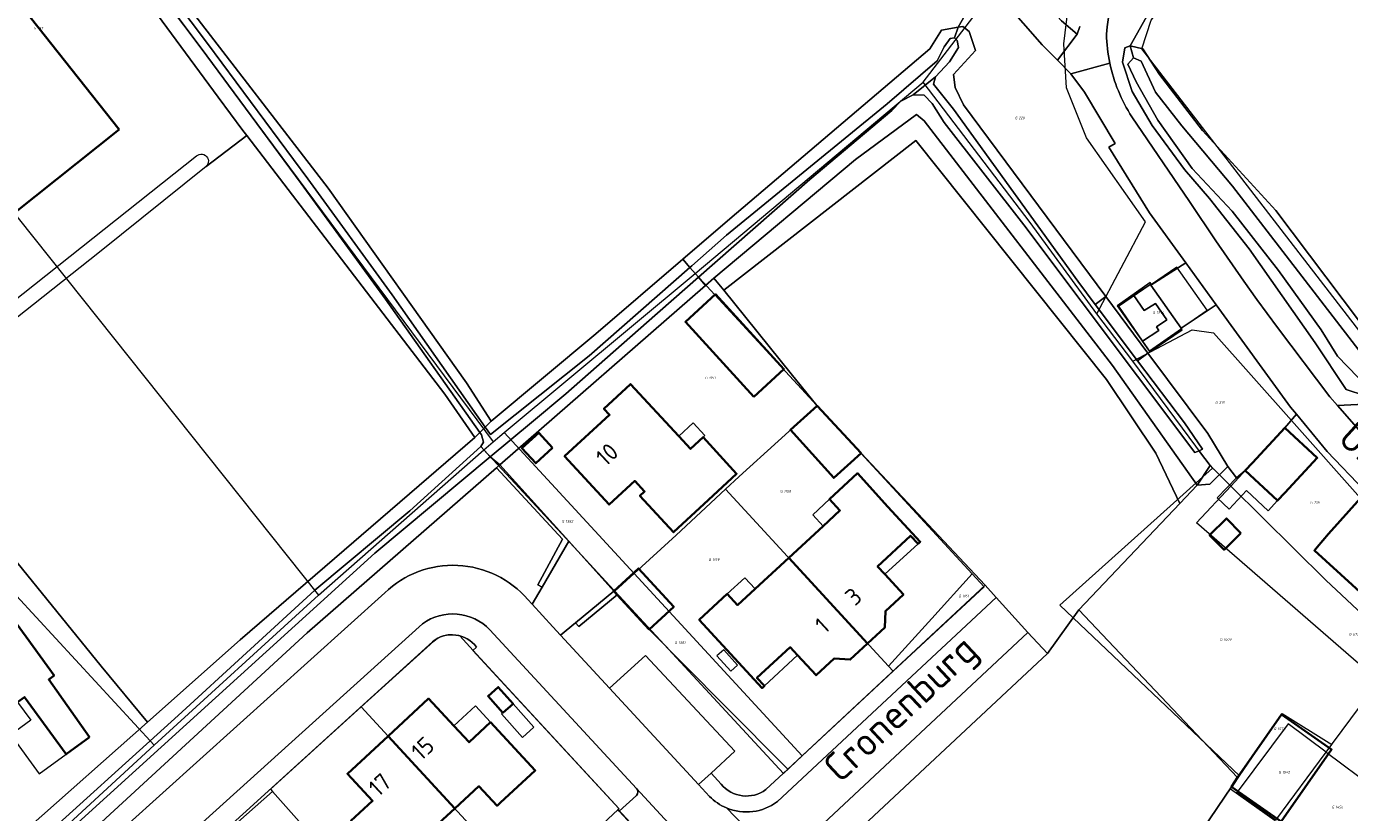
# Model space of a CAD drawing. Header units: metres. Extents: x 104777 to 177370, y 409697 to 438337.
# Tile 20 of 133: x 128602 to 128740, y 422203 to 422286. Entities that reach past the tile are written whole.
import ezdxf
from ezdxf.enums import TextEntityAlignment as Align
from ezdxf.lldxf.tags import DXFTag

# ---------------------------------------------------------------- set-up
doc = ezdxf.new("R2010")
doc.units = ezdxf.units.M
for name, color, linetype, lineweight in [('B-WE-GR-GRAS-GV', 60, 'Continuous', 13), ('B-WE-GR-GROENVOORZIENING-GV', 80, 'Continuous', 18), ('B-WE-GR-HAAG-GV', 90, 'Continuous', 13), ('B-WE-IE-TERREINAFSCHEIDING_KUNSTMATIG_HEKWERK-G', 20, 'IE-TERREINAFSCHEIDING_KUNSTMATIG-SO', 18), ('B-WE-KG-GRENS_PERCEEL-G', 150, 'KG-PERCEEL-SO', 18), ('B-WE-KG-GRENS_PERCEEL-S', 150, 'Continuous', 25), ('B-WE-KW-KUNSTWERK_GEMAAL-GV', 170, 'Continuous', 18), ('B-WE-OG-BEBOUWING-G', 7, 'Continuous', 35), ('B-WE-OG-BEBOUWING-GV', 7, 'Continuous', 35), ('B-WE-OG-BEBOUWING_HUISNUMMER-T18', 10, 'Continuous', 18), ('B-WE-OG-BEBOUWING_LUIFEL-GV', 7, 'Continuous', 18), ('B-WE-OG-BEBOUWING_SCHUUR-GV', 7, 'Continuous', 18), ('B-WE-OG-BEBOUWING_STRAATNAAM-T18', 10, 'Continuous', 18), ('B-WE-OG-TERREIN_BEGROEID-GV', 7, 'Continuous', 18), ('B-WE-OG-TERREIN_ERF-GV', 7, 'Continuous', 18), ('B-WE-OG-TERREIN_OEVER-GV', 7, 'Continuous', 18), ('B-WE-OG-WATER-GV', 130, 'Continuous', 18), ('B-WE-OG-WATER_SLOOT-GV', 120, 'Continuous', 18), ('B-WE-OG-WEG-GV', 7, 'Continuous', 18), ('B-WE-VH-GESLOTENVERHARDING_ASFALT-GV', 10, 'Continuous', 18), ('B-WE-VH-GESLOTENVERHARDING_BETON-GV', 10, 'Continuous', 18), ('B-WE-VH-OPENVERHARDING_BETONSTRAATSTEEN-GV', 90, 'Continuous', 18), ('B-WE-VH-OPENVERHARDING_TEGEL-GV', 90, 'Continuous', 18)]:
    doc.layers.add(name, color=color, linetype=linetype, lineweight=lineweight)
doc.styles.add('NLCS-ISO', font='NLCS-ISO.ttf')
doc.styles.add('NLCS-ISO-M20-T18', font='NLCS-ISO.ttf', dxfattribs={"height": 0.036})
doc.styles.get("Standard").update_dxf_attribs({"font": 'Romans.shx'})
doc.linetypes.add('IE-TERREINAFSCHEIDING_KUNSTMATIG-SO', pattern='A,4,[82,NLCS.SHX,S=0.75,R=90,X=0,Y=0],4,-2', length=10)
tags = doc.linetypes.add('KG-PERCEEL-SO', pattern='A,5.5,-2,["P",Standard,S=1.8,R=0,X=-0.5,Y=-0.9],-2,5.5,-2,[5,NLCS.SHX,S=0.75,R=0,X=0,Y=0],-2', length=19).pattern_tags.tags
tags[6] = DXFTag(74, 10)

# ---------------------------------------------------------------- blocks, each defined once
blk = doc.blocks.new('SKG-PERCEELNUMMER-SO')
at = {"style": 'NLCS-ISO', "oblique": 10, "flags": 1}
for tag, p in [('GEMEENTECODE', (0, 2.55)), ('PERCEELGROOTTE', (0, -2.45))]:
    blk.add_attdef(tag, text='', height=1.8, dxfattribs=at).set_placement(p, align=Align.MIDDLE_CENTER)
at = {"style": 'NLCS-ISO', "oblique": 10}
blk.add_attdef('SECTIE', text='', height=1.8, dxfattribs=at).set_placement((-0.5, 0), align=Align.MIDDLE_RIGHT)
blk.add_attdef('PERCEELNUMMER', text='', height=1.8, dxfattribs=at).set_placement((0.5, 0), align=Align.MIDDLE_LEFT)

msp = doc.modelspace()

# ---------------------------------------------------------------- linework, layer by layer
at = {"layer": 'B-WE-GR-GRAS-GV', "ltscale": 20, "flags": 128}
msp.add_lwpolyline([(128618.221, 422288.115), (128633.114, 422268.767), (128647.599, 422248.364), (128650.206, 422244.366), (128661.155, 422253.52), (128670.265, 422261.34), (128675.178, 422265.556), (128696.145, 422283.345), (128697.356, 422285.318), (128699.091, 422285.606), (128701.918, 422290.626)], dxfattribs=at)
msp.add_lwpolyline([(128614.196, 422212.854), (128623.892, 422221.469), (128648.467, 422242.663), (128645.337, 422247.196), (128624.59, 422274.272), (128620.335, 422271.039), (128609.165, 422262.043), (128599.409, 422254.316), (128587.556, 422244.525), (128587.412, 422244.432), (128587.25, 422244.376), (128587.08, 422244.358), (128586.92, 422244.354), (128586.742, 422244.384), (128586.537, 422244.467), (128590.355, 422240.654), (128592.535, 422237.762), (128599.438, 422229.494), (128600.073, 422230.14), (128609.352, 422218.689)], close=True, dxfattribs=at)
at = {"layer": 'B-WE-GR-GROENVOORZIENING-GV', "ltscale": 20, "flags": 128}
for points in [[(128658.339, 422231.797), (128651.097, 422239.79), (128650.746, 422239.484), (128657.678, 422232.013), (128655.066, 422227.226), (128655.534, 422226.966)], [(128663.048, 422226.561), (128659.038, 422223.256), (128659.364, 422222.864), (128663.399, 422226.18)]]:
    msp.add_lwpolyline(points, close=True, dxfattribs=at)
at = {"layer": 'B-WE-GR-HAAG-GV', "ltscale": 20, "flags": 128}
for points in [[(128658.339, 422231.797), (128651.097, 422239.79), (128650.746, 422239.484), (128657.678, 422232.013), (128655.066, 422227.226), (128655.534, 422226.966)], [(128663.048, 422226.561), (128659.038, 422223.256), (128659.364, 422222.864), (128663.399, 422226.18)]]:
    msp.add_lwpolyline(points, close=True, dxfattribs=at)
at = {"layer": 'B-WE-IE-TERREINAFSCHEIDING_KUNSTMATIG_HEKWERK-G', "ltscale": 20, "flags": 128}
msp.add_lwpolyline([(128719.136, 422251.68), (128715.884, 422256.387), (128719.208, 422258.689), (128722.486, 422254.044)], close=True, dxfattribs=at)
msp.add_lwpolyline([(128674.557, 422214.666), (128666.734, 422222.551)], dxfattribs=at)
at = {"layer": 'B-WE-KG-GRENS_PERCEEL-G', "ltscale": 20, "flags": 128}
for points in [[(128575.403, 422343.2), (128650.401, 422242.204)], [(128554.061, 422323.383), (128575.871, 422296.722), (128632.124, 422226.151)], [(128695.438, 422279.872), (128706.207, 422293.905)], [(128713.62, 422255.607), (128718.718, 422265.222), (128712.548, 422274.045), (128710.452, 422279.257), (128710.178, 422283.876), (128710.626, 422287.626), (128713.347, 422293.725)], [(128760.216, 422233.803), (128749.331, 422243.59), (128743.056, 422251.308), (128718.335, 422283.356), (128719.328, 422286.373), (128723.514, 422291.732), (128722.161, 422292.905)], [(128671.571, 422259.814), (128695.438, 422279.872)], [(128706.632, 422265.181), (128695.438, 422279.872)], [(128713.62, 422255.607), (128706.632, 422265.181)], [(128651.54, 422243.159), (128671.571, 422259.814)], [(128671.571, 422259.814), (128684.335, 422245.976)], [(128717.386, 422250.661), (128713.62, 422255.607)], [(128717.386, 422250.661), (128723.624, 422253.933), (128725.854, 422253.611), (128734.015, 422244.418)], [(128725.497, 422239.704), (128717.386, 422250.661)], [(128684.335, 422245.976), (128676.17, 422238.567), (128674.749, 422237.246)], [(128684.335, 422245.976), (128700.57, 422228.375)], [(128727.654, 422237.571), (128734.015, 422244.418)], [(128734.015, 422244.418), (128741.24, 422236.28), (128750.39, 422228.05), (128763.849, 422217.363)], [(128649.433, 422241.354), (128650.401, 422242.204)], [(128650.401, 422242.204), (128651.54, 422243.159)], [(128665.159, 422228.401), (128651.54, 422243.159)], [(128632.124, 422226.151), (128649.433, 422241.354)], [(128651.331, 422239.307), (128649.433, 422241.354)], [(128663.141, 422226.557), (128663.048, 422226.658), (128658.014, 422232.101), (128651.331, 422239.307)], [(128728.582, 422207.205), (128709.766, 422225.093), (128725.754, 422239.449)], [(128725.497, 422239.704), (128725.754, 422239.449)], [(128725.754, 422239.449), (128725.836, 422239.368)], [(128725.836, 422239.368), (128727.654, 422237.571)], [(128590.15, 422237.247), (128614.906, 422210.43)], [(128674.749, 422237.246), (128669.578, 422232.439), (128665.159, 422228.401)], [(128674.749, 422237.246), (128691.815, 422218.692)], [(128743.185, 422217.143), (128724.056, 422233.698), (128727.654, 422237.571)], [(128763.849, 422217.363), (128758.168, 422210.6), (128748.065, 422217.925), (128737.612, 422227.722), (128727.654, 422237.571)], [(128665.159, 422228.401), (128663.141, 422226.557)], [(128682.777, 422209.308), (128665.159, 422228.401)], [(128696.339, 422223.699), (128700.57, 422228.375)], [(128700.57, 422228.375), (128701.817, 422227.024)], [(128701.817, 422227.024), (128692.298, 422218.167)], [(128614.906, 422210.43), (128632.124, 422226.151)], [(128680.805, 422207.473), (128663.141, 422226.557)], [(128691.815, 422218.692), (128696.339, 422223.699)], [(128636.581, 422214.43), (128644.194, 422221.334)], [(128644.194, 422221.334), (128644.522, 422221.587), (128644.885, 422221.787), (128645.274, 422221.929), (128645.68, 422222.01), (128646.093, 422222.028), (128646.505, 422221.983), (128646.905, 422221.875)], [(128646.905, 422221.875), (128648.673, 422219.955)], [(128663.592, 422203.757), (128648.673, 422219.955)], [(128691.815, 422218.692), (128692.298, 422218.167)], [(128692.298, 422218.167), (128682.777, 422209.308)], [(128738.325, 422210.593), (128743.185, 422217.143)], [(128627.081, 422205.816), (128636.581, 422214.43)], [(128636.581, 422214.43), (128654.346, 422195.146)], [(128728.582, 422207.205), (128733.058, 422213.757), (128738.245, 422210.485)], [(128733.659, 422212.671), (128728.319, 422205.493)], [(128737.662, 422209.7), (128733.659, 422212.671)], [(128597.041, 422194.017), (128614.906, 422210.43)], [(128737.662, 422209.7), (128738.245, 422210.485)], [(128738.245, 422210.485), (128738.325, 422210.593)], [(128682.777, 422209.308), (128680.805, 422207.473)], [(128732.37, 422202.569), (128737.662, 422209.7)], [(128737.662, 422209.7), (128742.726, 422205.942), (128755.394, 422197.049)], [(128732.313, 422202.492), (128727.627, 422205.806), (128728.438, 422206.994)], [(128728.438, 422206.994), (128728.582, 422207.205)], [(128604.553, 422185.454), (128626.393, 422204.785)], [(128627.289, 422205.583), (128626.393, 422204.785)], [(128627.081, 422205.816), (128627.289, 422205.583)], [(128636.24, 422195.528), (128627.289, 422205.583)], [(128728.319, 422205.493), (128728.308, 422205.478)], [(128732.37, 422202.569), (128728.308, 422205.478)], [(128663.51, 422203.681), (128654.346, 422195.146)], [(128663.592, 422203.757), (128663.51, 422203.681)], [(128668.996, 422197.738), (128663.51, 422203.681)]]:
    msp.add_lwpolyline(points, dxfattribs=at)
msp.add_lwpolyline([(128715.745, 422256.443), (128719.169, 422251.614), (128722.569, 422253.937), (128722.454, 422254.094), (128725.175, 422255.972), (128722.006, 422260.497), (128719.358, 422258.66), (128719.218, 422258.887)], close=True, dxfattribs=at)
at = {"layer": 'B-WE-KW-KUNSTWERK_GEMAAL-GV', "ltscale": 20, "flags": 128}
msp.add_lwpolyline([(128718.407, 422252.736), (128720.123, 422253.868), (128719.873, 422254.255), (128720.959, 422254.956), (128719.773, 422256.691), (128718.595, 422255.947), (128717.51, 422257.513), (128715.884, 422256.387)], close=True, dxfattribs=at)
at = {"layer": 'B-WE-OG-BEBOUWING-G', "ltscale": 20, "flags": 128}
for points in [[(128611.239, 422274.917), (128598.405, 422291.06), (128578.597, 422275.312), (128591.419, 422259.16)], [(128677.697, 422246.925), (128680.85, 422249.808), (128673.683, 422257.645), (128670.531, 422254.762)], [(128669.837, 422242.774), (128664.788, 422248.252), (128661.994, 422245.667), (128662.598, 422245.023), (128657.881, 422240.686), (128662.551, 422235.619), (128665.224, 422238.103), (128666.256, 422236.994), (128665.767, 422236.543), (128669.298, 422232.725), (128672.968, 422236.136), (128675.899, 422238.861), (128672.386, 422242.672), (128671.059, 422241.449)], [(128691.414, 422228.343), (128690.667, 422229.155), (128694.123, 422232.365), (128694.908, 422231.522), (128695.141, 422231.734), (128691.738, 422235.397), (128688.554, 422238.905), (128685.628, 422236.176), (128686.713, 422235.002), (128684.954, 422233.375), (128681.364, 422230.055), (128689.623, 422221.076), (128691.432, 422222.754), (128691.489, 422224.464), (128693.376, 422226.209)], [(128749.052, 422222.286), (128750.472, 422224.103), (128749.459, 422224.819), (128750.5, 422226.29), (128751.74, 422225.41), (128751.83, 422225.53), (128751.922, 422225.652), (128749.672, 422227.252), (128750.39, 422228.05), (128741.24, 422236.28), (128737.9, 422232.57), (128736.693, 422231.15), (128736.413, 422230.826), (128745.521, 422222.557), (128745.902, 422222.987), (128746.399, 422223.573), (128748.795, 422221.925)], [(128608.135, 422211.269), (128603.852, 422217.316), (128604.42, 422217.73), (128601.474, 422221.77), (128598.425, 422225.936), (128596.514, 422228.599), (128596.258, 422228.41), (128595.446, 422229.514), (128595.606, 422229.632), (128593.244, 422232.839), (128593.101, 422232.731), (128592.07, 422231.95), (128588.03, 422229), (128590.4, 422225.76), (128591.88, 422226.84), (128600.58, 422214.93), (128601.315, 422215.466), (128605.682, 422209.48)], [(128681.364, 422230.055), (128677.833, 422226.79), (128676.004, 422225.099), (128674.919, 422226.273), (128671.994, 422223.565), (128678.577, 422216.412), (128678.808, 422216.627), (128678.036, 422217.471), (128681.511, 422220.682), (128682.275, 422219.854), (128684.222, 422217.746), (128686.116, 422219.497), (128687.812, 422219.396), (128689.623, 422221.076)], [(128650.137, 422212.832), (128647.871, 422210.733), (128646.291, 422212.442), (128643.645, 422215.303), (128639.398, 422211.373), (128646.378, 422203.796), (128648.918, 422206.135), (128650.805, 422204.086), (128651.129, 422204.385), (128654.803, 422207.776)], [(128727.722, 422206.071), (128732.953, 422202.429), (128738.216, 422209.989), (128732.965, 422213.645), (128728.374, 422207.038)], [(128646.378, 422203.796), (128639.398, 422211.373), (128635.141, 422207.434), (128637.769, 422204.594), (128635.506, 422202.498), (128637.104, 422200.772), (128641.739, 422195.738), (128645.72, 422199.403), (128643.833, 422201.452)]]:
    msp.add_lwpolyline(points, close=True, dxfattribs=at)
at = {"layer": 'B-WE-OG-BEBOUWING-GV', "ltscale": 20, "flags": 128}
for points in [[(128677.697, 422246.925), (128680.85, 422249.808), (128673.683, 422257.645), (128670.531, 422254.762)], [(128669.837, 422242.774), (128664.788, 422248.252), (128661.994, 422245.667), (128662.598, 422245.023), (128657.881, 422240.686), (128662.551, 422235.619), (128665.224, 422238.103), (128666.256, 422236.994), (128665.767, 422236.543), (128669.298, 422232.725), (128672.968, 422236.136), (128675.899, 422238.861), (128672.386, 422242.672), (128671.059, 422241.449)], [(128688.953, 422241.022), (128684.327, 422245.963), (128681.536, 422243.442), (128686.074, 422238.42)], [(128729.92, 422240.01), (128729.168, 422239.201), (128732.568, 422236.041), (128733.32, 422236.85), (128736.72, 422240.51), (128733.32, 422243.67)], [(128656.62, 422241.576), (128655.172, 422243.147), (128653.418, 422241.53), (128654.866, 422239.959)], [(128691.414, 422228.343), (128690.667, 422229.155), (128694.123, 422232.365), (128694.908, 422231.522), (128695.141, 422231.734), (128691.738, 422235.397), (128688.554, 422238.905), (128685.628, 422236.176), (128686.713, 422235.002), (128684.954, 422233.375), (128681.364, 422230.055), (128689.623, 422221.076), (128691.432, 422222.754), (128691.489, 422224.464), (128693.376, 422226.209)], [(128736.413, 422230.826), (128745.521, 422222.557), (128745.902, 422222.987), (128746.399, 422223.573), (128749.63, 422227.197), (128750.39, 422228.05), (128741.24, 422236.28), (128737.9, 422232.57), (128736.693, 422231.15)], [(128728.72, 422232.633), (128727.199, 422234.178), (128725.434, 422232.439), (128726.955, 422230.895)], [(128608.135, 422211.269), (128603.852, 422217.316), (128604.42, 422217.73), (128601.474, 422221.77), (128598.425, 422225.936), (128596.514, 422228.599), (128596.258, 422228.41), (128595.446, 422229.514), (128595.606, 422229.632), (128593.244, 422232.839), (128593.101, 422232.731), (128592.07, 422231.95), (128588.03, 422229), (128590.4, 422225.76), (128591.88, 422226.84), (128600.58, 422214.93), (128601.315, 422215.466), (128605.682, 422209.48)], [(128681.364, 422230.055), (128677.833, 422226.79), (128676.004, 422225.099), (128674.919, 422226.273), (128671.994, 422223.565), (128678.577, 422216.412), (128678.808, 422216.627), (128678.036, 422217.471), (128681.511, 422220.682), (128682.275, 422219.854), (128684.222, 422217.746), (128686.116, 422219.497), (128687.812, 422219.396), (128689.623, 422221.076)], [(128666.734, 422222.551), (128669.323, 422224.931), (128665.637, 422228.94), (128663.048, 422226.561), (128663.399, 422226.18)], [(128651.418, 422213.824), (128652.487, 422214.772), (128650.939, 422216.518), (128649.87, 422215.57)], [(128650.137, 422212.832), (128647.871, 422210.733), (128646.291, 422212.442), (128643.645, 422215.303), (128639.398, 422211.373), (128646.378, 422203.796), (128648.918, 422206.135), (128650.805, 422204.086), (128651.129, 422204.385), (128654.803, 422207.776)], [(128727.722, 422206.071), (128732.953, 422202.429), (128738.216, 422209.989), (128732.965, 422213.645), (128728.374, 422207.038)], [(128646.378, 422203.796), (128639.398, 422211.373), (128635.141, 422207.434), (128637.769, 422204.594), (128635.506, 422202.498), (128637.104, 422200.772), (128641.739, 422195.738), (128645.72, 422199.403), (128643.833, 422201.452)]]:
    msp.add_lwpolyline(points, close=True, dxfattribs=at)
at = {"layer": 'B-WE-OG-BEBOUWING_LUIFEL-GV', "ltscale": 20, "flags": 128}
for points in [[(128669.837, 422242.774), (128671.059, 422241.449), (128672.386, 422242.672), (128672.579, 422242.85), (128671.357, 422244.175)], [(128728.262, 422238.41), (128726.233, 422236.325), (128727.494, 422235.153), (128729.293, 422237.089), (128731.573, 422234.97), (128732.568, 422236.041), (128729.168, 422239.201)], [(128685.628, 422236.176), (128683.871, 422234.537), (128684.954, 422233.375), (128686.713, 422235.002)], [(128694.908, 422231.522), (128694.123, 422232.365), (128690.667, 422229.155), (128691.414, 422228.343)], [(128677.833, 422226.79), (128676.746, 422227.964), (128674.919, 422226.273), (128676.004, 422225.099)], [(128678.808, 422216.627), (128682.275, 422219.854), (128681.511, 422220.682), (128678.036, 422217.471)], [(128600.58, 422214.93), (128601.964, 422213.036), (128599.87, 422211.508), (128602.853, 422207.417), (128605.682, 422209.48), (128601.315, 422215.466)], [(128646.291, 422212.442), (128647.871, 422210.733), (128650.137, 422212.832), (128648.562, 422214.538)], [(128652.487, 422214.772), (128651.418, 422213.824), (128651.286, 422213.707), (128653.468, 422211.247), (128654.669, 422212.312)]]:
    msp.add_lwpolyline(points, close=True, dxfattribs=at)
at = {"layer": 'B-WE-OG-BEBOUWING_SCHUUR-GV', "ltscale": 20, "flags": 128}
msp.add_lwpolyline([(128675.281, 422218.169), (128676, 422218.813), (128674.556, 422220.424), (128673.837, 422219.779)], close=True, dxfattribs=at)
at = {"layer": 'B-WE-OG-TERREIN_BEGROEID-GV', "ltscale": 20, "flags": 128}
for points in [[(128673.526, 422259.351), (128674.564, 422258.064), (128694.686, 422273.771), (128714.658, 422248.71), (128719.815, 422241.02), (128722.313, 422235.729), (128724.138, 422237.651), (128715.265, 422250.186), (128695.538, 422275.805), (128694.75, 422276.475), (128688.348, 422271.775)], [(128674.564, 422258.064), (128681.606, 422249.332), (128684.299, 422245.993), (128684.327, 422245.963), (128688.953, 422241.022), (128701.921, 422227.172), (128703.086, 422225.884), (128706.42, 422222.24), (128708.477, 422220.039), (128711.744, 422224.593), (128722.313, 422235.729), (128719.815, 422241.02), (128714.658, 422248.71), (128694.686, 422273.771)]]:
    msp.add_lwpolyline(points, close=True, dxfattribs=at)
for points in [[(128654.037, 422225.679), (128654.497, 422225.181), (128655.534, 422226.966), (128655.066, 422227.226), (128657.678, 422232.013), (128650.746, 422239.484), (128630.916, 422222.191), (128601.915, 422195.482), (128599.355, 422193.456), (128598.595, 422193.068), (128596.874, 422193.435), (128596.667, 422193.689), (128595.218, 422192.408), (128594.545, 422191.882)], [(128600.311, 422191.474), (128639.043, 422226.38)], [(128678.977, 422205.778), (128681.261, 422207.908), (128674.557, 422214.666), (128666.734, 422222.551), (128663.399, 422226.18), (128659.364, 422222.864), (128659.038, 422223.256), (128657.468, 422221.962), (128662.587, 422216.416), (128666.368, 422219.82), (128675.708, 422209.794), (128673.221, 422207.502)], [(128702.802, 422180.511), (128711.361, 422176.755), (128711.593, 422177.279), (128713.057, 422180.322), (128722.477, 422198.287), (128727.722, 422206.071), (128728.374, 422207.038), (128711.744, 422224.593), (128708.477, 422220.039)], [(128685.467, 422198.536), (128708.477, 422220.039), (128706.42, 422222.24), (128683.407, 422200.717)], [(128708.477, 422220.039), (128685.467, 422198.536)], [(128673.221, 422207.502), (128674.269, 422206.353)]]:
    msp.add_lwpolyline(points, dxfattribs=at)
at = {"layer": 'B-WE-OG-TERREIN_BEGROEID-GV', "ltscale": 20}
for points in [[(128639.043, 422226.38, -0.4303731), (128654.037, 422225.679)], [(128674.269, 422206.353, 0.3978142), (128678.977, 422205.778)]]:
    msp.add_lwpolyline(points, format="xyb", dxfattribs=at)
at = {"layer": 'B-WE-OG-TERREIN_ERF-GV', "ltscale": 20, "flags": 128}
for points in [[(128598.815, 422255.844), (128619.337, 422272.141), (128619.625, 422272.3), (128619.788, 422272.328), (128619.953, 422272.319), (128620.112, 422272.274), (128620.258, 422272.194), (128620.382, 422272.085), (128620.479, 422271.95), (128620.543, 422271.798), (128620.573, 422271.635), (128620.565, 422271.47), (128620.521, 422271.31), (128620.443, 422271.164), (128620.335, 422271.039), (128624.59, 422274.272), (128624.174, 422274.816), (128621.595, 422278.307), (128601.651, 422305.38)], [(128720.104, 422288.991), (128717.14, 422283.677), (128718.461, 422283.345), (128720.189, 422280.679), (128724.694, 422274.812), (128732.365, 422266.407), (128741.145, 422254.794)], [(128741.69, 422237.08), (128737.77, 422241.17), (128734.533, 422245.107), (128733.32, 422243.67), (128736.72, 422240.51), (128733.32, 422236.85), (128732.568, 422236.041), (128729.168, 422239.201), (128728.262, 422238.41), (128727.336, 422239.604), (128725.463, 422237.77), (128724.138, 422237.651), (128722.313, 422235.729), (128711.744, 422224.593), (128728.374, 422207.038), (128732.965, 422213.645), (128738.216, 422209.989), (128732.953, 422202.429), (128727.722, 422206.071), (128722.477, 422198.287)], [(128597.131, 422196.873), (128601.608, 422201.67), (128614.196, 422212.854), (128609.352, 422218.689), (128600.073, 422230.14)], [(128644.062, 422221.266), (128617.682, 422197.306), (128617.473, 422197.537), (128602.493, 422184.248), (128603.66, 422182.808)], [(128681.209, 422184.553), (128663.608, 422203.535), (128663.468, 422203.685), (128663.567, 422203.8), (128651.212, 422217.151), (128648.258, 422220.344), (128648.652, 422220.705)]]:
    msp.add_lwpolyline(points, dxfattribs=at)
for points in [[(128591.419, 422259.16), (128578.597, 422275.312), (128598.405, 422291.06), (128611.239, 422274.917)], [(128684.327, 422245.963), (128684.299, 422245.993), (128681.606, 422249.332), (128674.564, 422258.064), (128673.526, 422259.351), (128672.647, 422258.585), (128651.097, 422239.79), (128658.339, 422231.797), (128663.048, 422226.561), (128665.637, 422228.94), (128669.323, 422224.931), (128666.734, 422222.551), (128674.557, 422214.666), (128681.261, 422207.908), (128701.921, 422227.172), (128688.953, 422241.022), (128686.074, 422238.42), (128681.536, 422243.442)], [(128677.697, 422246.925), (128670.531, 422254.762), (128673.683, 422257.645), (128680.85, 422249.808)], [(128669.298, 422232.725), (128665.767, 422236.543), (128666.256, 422236.994), (128665.224, 422238.103), (128662.551, 422235.619), (128657.881, 422240.686), (128662.598, 422245.023), (128661.994, 422245.667), (128664.788, 422248.252), (128669.837, 422242.774), (128671.059, 422241.449), (128672.386, 422242.672), (128675.899, 422238.861), (128672.968, 422236.136)], [(128656.62, 422241.576), (128654.866, 422239.959), (128653.418, 422241.53), (128655.172, 422243.147)], [(128677.833, 422226.79), (128681.364, 422230.055), (128684.954, 422233.375), (128686.713, 422235.002), (128685.628, 422236.176), (128688.554, 422238.905), (128691.738, 422235.397), (128695.141, 422231.734), (128694.908, 422231.522), (128694.123, 422232.365), (128690.667, 422229.155), (128691.414, 422228.343), (128693.376, 422226.209), (128691.489, 422224.464), (128691.432, 422222.754), (128689.623, 422221.076), (128687.812, 422219.396), (128686.116, 422219.497), (128684.222, 422217.746), (128682.275, 422219.854), (128681.511, 422220.682), (128678.036, 422217.471), (128678.808, 422216.627), (128678.577, 422216.412), (128671.994, 422223.565), (128674.919, 422226.273), (128676.004, 422225.099)], [(128753.327, 422215.876), (128747.38, 422219.941), (128747.621, 422220.273), (128748.795, 422221.925), (128746.399, 422223.573), (128745.902, 422222.987), (128745.521, 422222.557), (128736.413, 422230.826), (128736.693, 422231.15), (128737.9, 422232.57), (128741.24, 422236.28), (128750.39, 422228.05), (128749.63, 422227.197), (128751.83, 422225.53), (128761.98, 422218.31), (128759.38, 422214.66), (128759.16, 422214.81), (128757.7, 422212.76), (128753.63, 422215.66)], [(128728.72, 422232.633), (128726.955, 422230.895), (128725.434, 422232.439), (128727.199, 422234.178)], [(128593.101, 422232.731), (128593.244, 422232.839), (128595.606, 422229.632), (128595.446, 422229.514), (128596.258, 422228.41), (128596.514, 422228.599), (128598.425, 422225.936), (128601.474, 422221.77), (128604.42, 422217.73), (128603.852, 422217.316), (128608.135, 422211.269), (128605.682, 422209.48), (128601.315, 422215.466), (128600.58, 422214.93), (128591.88, 422226.84), (128590.4, 422225.76), (128588.03, 422229), (128592.07, 422231.95)], [(128652.487, 422214.772), (128651.418, 422213.824), (128649.87, 422215.57), (128650.939, 422216.518)], [(128646.378, 422203.796), (128643.833, 422201.452), (128645.72, 422199.403), (128641.739, 422195.738), (128637.104, 422200.772), (128635.506, 422202.498), (128637.769, 422204.594), (128635.141, 422207.434), (128639.398, 422211.373), (128643.645, 422215.303), (128646.291, 422212.442), (128647.871, 422210.733), (128650.137, 422212.832), (128654.803, 422207.776), (128651.129, 422204.385), (128650.805, 422204.086), (128648.918, 422206.135)]]:
    msp.add_lwpolyline(points, close=True, dxfattribs=at)
at = {"layer": 'B-WE-OG-TERREIN_ERF-GV', "ltscale": 20}
msp.add_lwpolyline([(128648.652, 422220.705, 0.4268123), (128644.062, 422221.266)], format="xyb", dxfattribs=at)
at = {"layer": 'B-WE-OG-TERREIN_OEVER-GV', "ltscale": 20, "flags": 128}
for points in [[(128601.652, 422308.891), (128620.49, 422283.896), (128630.98, 422269.725), (128639.811, 422257.601), (128649.571, 422243.744), (128650.206, 422244.366), (128647.599, 422248.364), (128633.114, 422268.767), (128618.221, 422288.115)], [(128601.651, 422305.38), (128621.595, 422278.307), (128624.174, 422274.816), (128624.59, 422274.272), (128645.337, 422247.196), (128648.467, 422242.663), (128649.001, 422243.186), (128639.138, 422257.142), (128630.307, 422269.266), (128619.817, 422283.437), (128601.652, 422307.536)]]:
    msp.add_lwpolyline(points, dxfattribs=at)
for points in [[(128698.711, 422284.498), (128699.091, 422285.606), (128697.356, 422285.318), (128696.145, 422283.345), (128675.178, 422265.556), (128670.265, 422261.34), (128671.016, 422260.465), (128671.195, 422260.622), (128674.852, 422263.832), (128691.661, 422277.609), (128696.895, 422282.08), (128697.627, 422283.577), (128698.281, 422284.431)], [(128699.091, 422285.606), (128698.711, 422284.498), (128698.995, 422284.209), (128699.131, 422283.49), (128698.184, 422281.995), (128696.734, 422280.433), (128696.511, 422279.646), (128698.635, 422277.044), (128711.654, 422259.006), (128713.472, 422256.586), (128714.581, 422257.419), (128699.659, 422277.484), (128698.78, 422279.297), (128698.632, 422280.672), (128700.909, 422283.163), (128700.267, 422285.156), (128699.611, 422285.692)], [(128717.14, 422283.677), (128716.554, 422283.454), (128716.334, 422281.952), (128717.319, 422278.883), (128719.416, 422275.325), (128722.826, 422270.726), (128725.419, 422267.664), (128729.586, 422262.408), (128736.49, 422252.57), (128739.751, 422247.687), (128741.653, 422247.055), (128743.237, 422248.124), (128741.998, 422248.967), (128740.971, 422248.977), (128738.826, 422251.167), (128737.143, 422253.922), (128732.643, 422260.129), (128727.801, 422266.34), (128723.625, 422270.832), (128720.026, 422275.889), (128717.747, 422279.915), (128716.892, 422281.74), (128717.469, 422282.418)], [(128743.237, 422248.124), (128743.503, 422249.515), (128743.08, 422251.648), (128741.145, 422254.794), (128732.365, 422266.407), (128724.694, 422274.812), (128720.189, 422280.679), (128718.461, 422283.345), (128717.14, 422283.677), (128717.469, 422282.418), (128718.264, 422282.068), (128719.793, 422278.803), (128722.53, 422275.293), (128727.827, 422268.964), (128742.352, 422250.104), (128742.69, 422249.758), (128741.998, 422248.967)], [(128694.392, 422278.52), (128693.095, 422277.888), (128692.153, 422276.894), (128683.583, 422269.676), (128671.91, 422259.447), (128672.647, 422258.585), (128673.526, 422259.351), (128688.348, 422271.775), (128694.75, 422276.475), (128695.538, 422275.805), (128715.265, 422250.186), (128724.138, 422237.651), (128725.497, 422239.704), (128724.388, 422241.2), (128724.343, 422241.264), (128723.906, 422241.082), (128705.977, 422264.933), (128697.651, 422275.629), (128696.39, 422277.639), (128695.539, 422278.508)], [(128650.206, 422244.366), (128649.571, 422243.744), (128650.11, 422242.979), (128660.462, 422251.202), (128671.016, 422260.465), (128670.265, 422261.34), (128661.155, 422253.52)], [(128651.097, 422239.79), (128672.647, 422258.585), (128671.91, 422259.447), (128666.449, 422254.644), (128658.025, 422247.234), (128654.416, 422244.227), (128650.101, 422240.633)], [(128713.472, 422256.586), (128717.903, 422250.688), (128718.983, 422251.499), (128714.581, 422257.419)], [(128724.138, 422237.651), (128725.463, 422237.77), (128727.336, 422239.604), (128725.253, 422243.067), (128718.983, 422251.499), (128717.903, 422250.688), (128722.797, 422244.174), (128724.708, 422241.416), (128724.343, 422241.264), (128724.388, 422241.2), (128725.497, 422239.704)], [(128649.001, 422243.186), (128648.467, 422242.663), (128623.892, 422221.469), (128614.196, 422212.854), (128601.608, 422201.67), (128597.131, 422196.873), (128596.47, 422196.008), (128596.488, 422193.909), (128596.667, 422193.689), (128598.191, 422195.074), (128598.187, 422195.547), (128598.75, 422196.793), (128601.607, 422199.209), (128617.425, 422213.552), (128631.722, 422226.666), (128641.665, 422234.964), (128649.093, 422241.692), (128649.103, 422241.71), (128649.375, 422242.175), (128649.175, 422242.94)], [(128650.101, 422240.633), (128638.003, 422230.554), (128601.607, 422197.485), (128599.053, 422194.791), (128598.481, 422194.69), (128598.192, 422194.974), (128598.191, 422195.074), (128596.667, 422193.689), (128596.874, 422193.435), (128598.595, 422193.068), (128599.355, 422193.456), (128601.915, 422195.482), (128630.916, 422222.191), (128650.746, 422239.484), (128651.097, 422239.79)]]:
    msp.add_lwpolyline(points, close=True, dxfattribs=at)
at = {"layer": 'B-WE-OG-WATER-GV', "ltscale": 20, "flags": 128}
msp.add_lwpolyline([(128649.571, 422243.744), (128639.811, 422257.601), (128630.98, 422269.725), (128620.49, 422283.896), (128601.652, 422308.891), (128592.627, 422321.757), (128579.71, 422339.059), (128579.213, 422339.055), (128579.221, 422338.06), (128594.325, 422317.128), (128601.652, 422307.536), (128619.817, 422283.437), (128630.307, 422269.266), (128639.138, 422257.142), (128649.001, 422243.186)], close=True, dxfattribs=at)
at = {"layer": 'B-WE-OG-WATER_SLOOT-GV', "ltscale": 20, "flags": 128}
for points in [[(128671.91, 422259.447), (128683.583, 422269.676), (128692.153, 422276.894), (128693.095, 422277.888), (128694.392, 422278.52), (128696.734, 422280.433), (128698.184, 422281.995), (128699.131, 422283.49), (128698.995, 422284.209), (128698.711, 422284.498), (128698.281, 422284.431), (128697.627, 422283.577), (128696.895, 422282.08), (128691.661, 422277.609), (128674.852, 422263.832), (128671.195, 422260.622), (128671.016, 422260.465)], [(128727.801, 422266.34), (128732.643, 422260.129), (128737.143, 422253.922), (128738.826, 422251.167), (128740.971, 422248.977), (128741.998, 422248.967), (128742.69, 422249.758), (128742.352, 422250.104), (128727.827, 422268.964), (128722.53, 422275.293), (128719.793, 422278.803), (128718.264, 422282.068), (128717.469, 422282.418), (128716.892, 422281.74), (128717.747, 422279.915), (128720.026, 422275.889), (128723.625, 422270.832)], [(128694.392, 422278.52), (128695.539, 422278.508), (128696.39, 422277.639), (128697.651, 422275.629), (128705.977, 422264.933), (128723.906, 422241.082), (128724.343, 422241.264), (128724.708, 422241.416), (128722.797, 422244.174), (128717.903, 422250.688), (128713.472, 422256.586), (128711.654, 422259.006), (128698.635, 422277.044), (128696.511, 422279.646), (128696.734, 422280.433)], [(128649.571, 422243.744), (128649.001, 422243.186), (128649.175, 422242.94), (128649.375, 422242.175), (128649.103, 422241.71), (128650.101, 422240.633), (128654.416, 422244.227), (128658.025, 422247.234), (128666.449, 422254.644), (128671.91, 422259.447), (128671.016, 422260.465), (128660.462, 422251.202), (128650.11, 422242.979)], [(128598.191, 422195.074), (128598.192, 422194.974), (128598.481, 422194.69), (128599.053, 422194.791), (128601.607, 422197.485), (128638.003, 422230.554), (128650.101, 422240.633), (128649.103, 422241.71), (128649.093, 422241.692), (128641.665, 422234.964), (128631.722, 422226.666), (128617.425, 422213.552), (128601.607, 422199.209), (128598.75, 422196.793), (128598.187, 422195.547)]]:
    msp.add_lwpolyline(points, close=True, dxfattribs=at)
at = {"layer": 'B-WE-OG-WEG-GV', "ltscale": 20}
for points in [[(128723.44, 422307.03, 0.1409197), (128714.64, 422284.89)], [(128714.64, 422284.89, 0.0459822), (128714.983, 422281.869)], [(128714.983, 422281.869, 0.0931237), (128717.31, 422276.23)]]:
    msp.add_lwpolyline(points, format="xyb", dxfattribs=at)
at = {"layer": 'B-WE-OG-WEG-GV', "ltscale": 20, "flags": 128}
for points in [[(128705.373, 422292.045), (128703.912, 422294.166), (128703.438, 422293.324), (128709.93, 422286.27), (128711.57, 422284.89)], [(128723.34, 422267.37), (128726.093, 422263.24), (128729.016, 422259.038), (128730.384, 422257.102), (128732.57, 422254.17), (128738.03, 422246.91), (128738.839, 422245.988), (128740.942, 422246.098), (128742.934, 422246.475), (128744.046, 422247.26), (128743.237, 422248.124), (128741.653, 422247.055), (128739.751, 422247.687), (128736.49, 422252.57), (128729.586, 422262.408), (128725.419, 422267.664), (128722.826, 422270.726), (128719.416, 422275.325), (128717.319, 422278.883), (128716.334, 422281.952), (128716.554, 422283.454), (128717.14, 422283.677), (128720.104, 422288.991)], [(128711.57, 422284.89), (128711.86, 422285.7)], [(128717.31, 422276.23), (128723.34, 422267.37)]]:
    msp.add_lwpolyline(points, dxfattribs=at)
msp.add_lwpolyline([(128733.32, 422243.67), (128734.533, 422245.107), (128733.93, 422245.84), (128726.141, 422256.557), (128722.456, 422254.085), (128722.486, 422254.044), (128719.136, 422251.68), (128718.407, 422252.736), (128715.884, 422256.387), (128717.51, 422257.513), (128719.208, 422258.689), (128719.28, 422258.588), (128722.951, 422260.946), (128719.14, 422266.19), (128714.88, 422273.04), (128715.55, 422273.45), (128712.35, 422278.82), (128710.91, 422280.74), (128709.501, 422282.172), (128707.92, 422283.78), (128701.918, 422290.626), (128699.091, 422285.606), (128699.611, 422285.692), (128700.267, 422285.156), (128700.909, 422283.163), (128698.632, 422280.672), (128698.78, 422279.297), (128699.659, 422277.484), (128714.581, 422257.419), (128718.983, 422251.499), (128725.253, 422243.067), (128727.336, 422239.604), (128728.262, 422238.41), (128729.168, 422239.201), (128729.92, 422240.01)], close=True, dxfattribs=at)
at = {"layer": 'B-WE-VH-GESLOTENVERHARDING_ASFALT-GV', "ltscale": 20}
for points in [[(128714.64, 422284.89, -0.1409197), (128723.44, 422307.03)], [(128714.983, 422281.869, -0.0459822), (128714.64, 422284.89)]]:
    msp.add_lwpolyline(points, format="xyb", dxfattribs=at)
at = {"layer": 'B-WE-VH-GESLOTENVERHARDING_ASFALT-GV', "ltscale": 20, "flags": 128}
msp.add_lwpolyline([(128711.86, 422285.7), (128711.57, 422284.89), (128709.501, 422282.172), (128710.91, 422280.74), (128714.983, 422281.869)], dxfattribs=at)
at = {"layer": 'B-WE-VH-GESLOTENVERHARDING_BETON-GV', "ltscale": 20, "flags": 128}
msp.add_lwpolyline([(128709.501, 422282.172), (128711.57, 422284.89), (128709.93, 422286.27), (128703.438, 422293.324), (128703.108, 422292.738), (128701.918, 422290.626), (128707.92, 422283.78)], close=True, dxfattribs=at)
at = {"layer": 'B-WE-VH-OPENVERHARDING_BETONSTRAATSTEEN-GV', "ltscale": 20, "flags": 128}
for points in [[(128714.983, 422281.869), (128710.91, 422280.74), (128712.35, 422278.82), (128715.55, 422273.45), (128714.88, 422273.04), (128719.14, 422266.19), (128722.951, 422260.946), (128726.141, 422256.557), (128733.93, 422245.84), (128734.533, 422245.107), (128737.77, 422241.17), (128741.69, 422237.08), (128751.48, 422228.12), (128764.15, 422217.73), (128765.32, 422216.77)], [(128835.93, 422151.38), (128831.91, 422157.18), (128822.67, 422169.1), (128820.71, 422171.36), (128801.15, 422191.47), (128791.16, 422201.32), (128788.9, 422203.32), (128785.804, 422205.806), (128784.908, 422206.526), (128784.045, 422207.219), (128776.536, 422213.249), (128752.54, 422232.52), (128752.413, 422232.638), (128751.462, 422233.517), (128746.492, 422238.114), (128742.54, 422241.77), (128738.839, 422245.988), (128738.03, 422246.91), (128732.57, 422254.17), (128730.384, 422257.102), (128729.016, 422259.038), (128726.093, 422263.24), (128723.34, 422267.37), (128717.31, 422276.23)], [(128639.043, 422226.38), (128600.311, 422191.474)], [(128673.062, 422205.069), (128671.915, 422206.311), (128662.587, 422216.416), (128657.468, 422221.962), (128656.668, 422222.829), (128654.497, 422225.181), (128654.037, 422225.679)], [(128683.407, 422200.717), (128706.42, 422222.24), (128703.086, 422225.884), (128680.169, 422204.514)], [(128604.12, 422188.014), (128642.988, 422223.144)], [(128650.069, 422222.514), (128665.425, 422205.896), (128688.609, 422180.806)], [(128688.609, 422180.806), (128665.425, 422205.896), (128665.514, 422205.748), (128665.548, 422205.549), (128665.534, 422205.332), (128665.405, 422205.155), (128663.608, 422203.535), (128681.209, 422184.553), (128682.229, 422183.453), (128687.212, 422178.08)], [(128674.834, 422203.857), (128682.018, 422196.402)], [(128682.018, 422196.402), (128674.834, 422203.857)]]:
    msp.add_lwpolyline(points, dxfattribs=at)
at = {"layer": 'B-WE-VH-OPENVERHARDING_BETONSTRAATSTEEN-GV', "ltscale": 20}
for points in [[(128717.31, 422276.23, -0.0931237), (128714.983, 422281.869)], [(128654.037, 422225.679, 0.4303731), (128639.043, 422226.38)], [(128642.988, 422223.144, -0.3745115), (128650.069, 422222.514)], [(128674.834, 422203.857, -0.100518), (128673.062, 422205.069)], [(128680.169, 422204.514, -0.267093), (128674.834, 422203.857)]]:
    msp.add_lwpolyline(points, format="xyb", dxfattribs=at)
at = {"layer": 'B-WE-VH-OPENVERHARDING_BETONSTRAATSTEEN-GV', "ltscale": 20, "flags": 128}
for points in [[(128722.456, 422254.085), (128726.141, 422256.557), (128722.951, 422260.946), (128719.28, 422258.588)], [(128718.407, 422252.736), (128719.136, 422251.68), (128722.486, 422254.044), (128722.456, 422254.085), (128719.28, 422258.588), (128719.208, 422258.689), (128717.51, 422257.513), (128718.595, 422255.947), (128719.773, 422256.691), (128720.959, 422254.956), (128719.873, 422254.255), (128720.123, 422253.868)], [(128744.046, 422247.26), (128742.934, 422246.475), (128740.942, 422246.098), (128738.839, 422245.988), (128742.54, 422241.77), (128746.492, 422238.114), (128746.605, 422239.915), (128747.103, 422241.899), (128748.576, 422243.174)], [(128654.497, 422225.181), (128656.668, 422222.829), (128657.468, 422221.962), (128659.038, 422223.256), (128663.048, 422226.561), (128658.339, 422231.797), (128655.534, 422226.966)], [(128671.915, 422206.311), (128673.221, 422207.502), (128675.708, 422209.794), (128666.368, 422219.82), (128662.587, 422216.416)]]:
    msp.add_lwpolyline(points, close=True, dxfattribs=at)
at = {"layer": 'B-WE-VH-OPENVERHARDING_TEGEL-GV', "ltscale": 20, "flags": 128}
for points in [[(128680.169, 422204.514), (128703.086, 422225.884), (128701.921, 422227.172), (128681.261, 422207.908), (128678.977, 422205.778)], [(128642.988, 422223.144), (128604.12, 422188.014)], [(128602.197, 422181.849), (128603.66, 422182.808), (128602.493, 422184.248), (128617.473, 422197.537), (128617.682, 422197.306), (128644.062, 422221.266)], [(128648.652, 422220.705), (128648.258, 422220.344), (128651.212, 422217.151), (128663.567, 422203.8), (128663.468, 422203.685), (128663.608, 422203.535), (128665.405, 422205.155), (128665.534, 422205.332), (128665.548, 422205.549), (128665.514, 422205.748), (128665.425, 422205.896), (128650.069, 422222.514)], [(128674.269, 422206.353), (128673.221, 422207.502), (128671.915, 422206.311), (128673.062, 422205.069)]]:
    msp.add_lwpolyline(points, dxfattribs=at)
at = {"layer": 'B-WE-VH-OPENVERHARDING_TEGEL-GV', "ltscale": 20}
for points in [[(128650.069, 422222.514, 0.3745115), (128642.988, 422223.144)], [(128644.062, 422221.266, -0.4268123), (128648.652, 422220.705)], [(128678.977, 422205.778, -0.3978142), (128674.269, 422206.353)], [(128673.062, 422205.069, 0.100518), (128674.834, 422203.857)], [(128674.834, 422203.857, 0.267093), (128680.169, 422204.514)]]:
    msp.add_lwpolyline(points, format="xyb", dxfattribs=at)

# ---------------------------------------------------------------- block references
at = {"layer": 'B-WE-KG-GRENS_PERCEEL-S', "ltscale": 20, "xscale": 0.15, "yscale": 0.15, "zscale": 0.15}
for p, values in [((128602.601, 422285.513), {'PERCEELNUMMER': '187', 'SECTIE': 'G'}), ((128705.373, 422276.112), {'PERCEELNUMMER': '220', 'SECTIE': 'G'}), ((128719.807, 422255.734), {'PERCEELNUMMER': '1374', 'SECTIE': 'G'}), ((128672.934, 422248.897), {'PERCEELNUMMER': '1157', 'SECTIE': 'G'}), ((128726.367, 422246.31), {'PERCEELNUMMER': '219', 'SECTIE': 'G'}), ((128680.784, 422237.011), {'PERCEELNUMMER': '1158', 'SECTIE': 'G'}), ((128736.294, 422235.839), {'PERCEELNUMMER': '218', 'SECTIE': 'G'}), ((128657.914, 422233.862), {'PERCEELNUMMER': '1382', 'SECTIE': 'G'}), ((128673.284, 422229.857), {'PERCEELNUMMER': '1159', 'SECTIE': 'G'}), ((128699.476, 422226.049), {'PERCEELNUMMER': '1161', 'SECTIE': 'G'}), ((128669.73, 422221.166), {'PERCEELNUMMER': '1381', 'SECTIE': 'G'}), ((128726.853, 422221.501), {'PERCEELNUMMER': '1609', 'SECTIE': 'G'}), ((128740.365, 422222.035), {'PERCEELNUMMER': '673', 'SECTIE': 'G'}), ((128732.498, 422212.149), {'PERCEELNUMMER': '1574', 'SECTIE': 'G'}), ((128732.984, 422207.593), {'PERCEELNUMMER': '1542', 'SECTIE': 'G'}), ((128738.555, 422203.944), {'PERCEELNUMMER': '1456', 'SECTIE': 'G'})]:
    msp.add_blockref('SKG-PERCEELNUMMER-SO', p, dxfattribs=at).add_auto_attribs(values)

# ---------------------------------------------------------------- texts
at = {"layer": 'B-WE-OG-BEBOUWING_HUISNUMMER-T18', "ltscale": 20, "style": 'NLCS-ISO-M20-T18'}
for s, rotation, p in [('10', 42.9, (128662.328, 422240.873)), ('3', 42.6, (128688.136, 422225.998)), ('1', 42.7, (128684.853, 422222.959)), ('15', 42.8, (128643.017, 422210.091)), ('17', 42.8, (128638.531, 422206.282))]:
    msp.add_text(s, height=1.8, rotation=rotation, dxfattribs=at).set_placement(p, align=Align.MIDDLE)
at = {"layer": 'B-WE-OG-BEBOUWING_STRAATNAAM-T18', "ltscale": 20, "style": 'NLCS-ISO-M20-T18'}
for s, rotation, p in [('Uitwijks Dijkje', 317.6, (128748.454, 422234.869)), ('Cronenburg', 43.1, (128693.343, 422213.99))]:
    msp.add_text(s, height=3, rotation=rotation, dxfattribs=at).set_placement(p, align=Align.MIDDLE)

doc.saveas('drawing.dxf')
